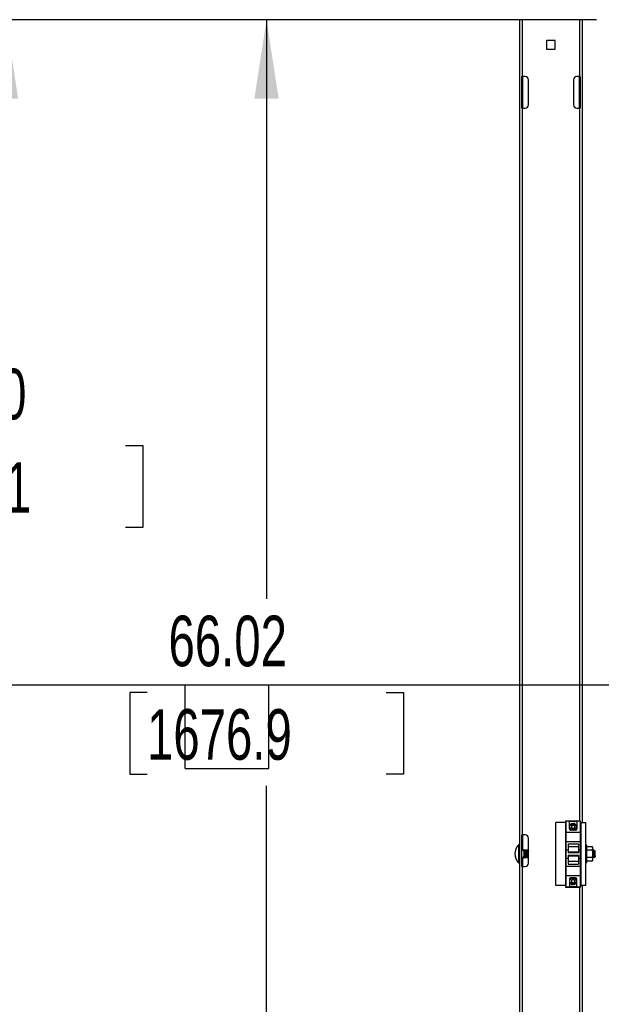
# Model space of a CAD drawing. Header units: inches. Extents: x 0.1 to 10.7, y 0.1 to 7.7.
# Tile 4 of 46: x 2.2 to 3.1, y 3.3 to 4.9. Entities that reach past the tile are written whole.
import ezdxf

# ---------------------------------------------------------------- set-up
doc = ezdxf.new("R2010")
doc.units = ezdxf.units.IN
doc.header["$MEASUREMENT"] = 0
doc.layers.add('DIMENSIONS', color=140, linetype='Continuous', lineweight=25)
doc.layers.add('TEXT', color=140, linetype='Continuous', lineweight=25)
doc.styles.add('SLDTEXTSTYLE0', font='TXT', dxfattribs={"width": 0.7})
doc.dimstyles.new('SLDDIMSTYLE0', dxfattribs={"dimtxt": 0.084961, "dimasz": 0.13, "dimexe": 0, "dimexo": 0.0625, "dimgap": 0.02124, "dimtad": 0, "dimtih": 1, "dimtoh": 1, "dimlfac": 24, "dimrnd": 1e-09, "dimzin": 12, "dimdsep": 46, "dimtxsty": 'SLDTEXTSTYLE0', "dimsah": 1, "dimcen": 0.09, "dimadec": 0, "dimazin": 3, "dimtfac": 1, "dimtofl": 0, "dimtmove": 0, "dimatfit": 3, "dimfxl": 0, "dimfrac": 2, "dimtolj": 1, "dimtzin": 12, "dimarcsym": 0})
doc.dimstyles.new('SLDDIMSTYLE1', dxfattribs={"dimtxt": 0.084961, "dimasz": 0.13, "dimexe": 0, "dimexo": 0.0625, "dimgap": 0.02124, "dimtad": 0, "dimtih": 1, "dimtoh": 1, "dimlfac": 24, "dimrnd": 1e-09, "dimzin": 4, "dimdsep": 46, "dimtxsty": 'SLDTEXTSTYLE0', "dimsah": 1, "dimcen": 0.09, "dimadec": 0, "dimazin": 1, "dimtfac": 1, "dimtofl": 0, "dimtmove": 0, "dimatfit": 3, "dimfxl": 0, "dimfrac": 2, "dimtolj": 1, "dimtzin": 12, "dimarcsym": 0})

# ---------------------------------------------------------------- blocks, each defined once
blk = doc.blocks.new('_D')
at = {"layer": 'DIMENSIONS'}
for p, q in [((3.1298, 4.8778), (2.4609, 4.8778)), ((2.5859, 4.8778), (2.5859, 3.923)), ((2.389, 3.7689), (2.3605, 3.7689)), ((2.3605, 3.7689), (2.3605, 3.6339)), ((2.7828, 3.7689), (2.8114, 3.7689)), ((2.8114, 3.7689), (2.8114, 3.6339)), ((2.3605, 3.6339), (2.389, 3.6339)), ((2.8114, 3.6339), (2.7828, 3.6339)), ((2.5859, 2.127), (2.5859, 3.6149)), ((3.1298, 2.127), (2.4609, 2.127))]:
    blk.add_line(p, q, dxfattribs=at)
for points in [[(2.5859, 4.8778), (2.5659, 4.7478), (2.6059, 4.7478)], [(2.5859, 2.127), (2.6059, 2.257), (2.5659, 2.257)]]:
    blk.add_solid(points, dxfattribs=at)
at = {"layer": 'DIMENSIONS', "char_height": 0.08333, "attachment_point": 1, "style": 'SLDTEXTSTYLE0'}
for s, insert in [('66.02', (2.4244, 3.8954)), ('1676.9', (2.389, 3.7413))]:
    blk.add_mtext(s, dxfattribs=dict(at, insert=insert))
blk = doc.blocks.new('_D_1')
at = {"layer": 'DIMENSIONS'}
for p, q in [((3.1298, 4.8778), (2.0317, 4.8778)), ((2.1567, 4.8778), (2.1567, 4.33)), ((1.9598, 4.1759), (1.9313, 4.1759)), ((1.9313, 4.1759), (1.9313, 4.0409)), ((2.3536, 4.1759), (2.3822, 4.1759)), ((2.3822, 4.1759), (2.3822, 4.0409)), ((1.9313, 4.0409), (1.9598, 4.0409)), ((2.3822, 4.0409), (2.3536, 4.0409)), ((2.1567, 1.8987), (2.1567, 4.0219)), ((2.8483, 1.8987), (2.0317, 1.8987))]:
    blk.add_line(p, q, dxfattribs=at)
for points in [[(2.1567, 4.8778), (2.1367, 4.7478), (2.1767, 4.7478)], [(2.1567, 1.8987), (2.1767, 2.0287), (2.1367, 2.0287)]]:
    blk.add_solid(points, dxfattribs=at)
at = {"layer": 'DIMENSIONS', "char_height": 0.08333, "attachment_point": 1, "style": 'SLDTEXTSTYLE0'}
for s, insert in [('71.50', (1.9952, 4.3024)), ('1816.1', (1.9598, 4.1483))]:
    blk.add_mtext(s, dxfattribs=dict(at, insert=insert))

msp = doc.modelspace()

# ---------------------------------------------------------------- linework, layer by layer
for p, q in [((3.00242, 4.87784), (3.00242, 1.9143)), ((3.00742, 4.87784), (3.00242, 4.87784)), ((3.00742, 4.78409), (3.00742, 4.87784)), ((3.10159, 4.87784), (3.00742, 4.87784)), ((3.10159, 4.87784), (3.10159, 4.78409)), ((3.10659, 4.87784), (3.10159, 4.87784)), ((3.10659, 3.55467), (3.10659, 4.87784)), ((3.06166, 4.84333), (3.04734, 4.84333)), ((3.04734, 4.84333), (3.04734, 4.82901)), ((3.06166, 4.82901), (3.06166, 4.84333)), ((3.04734, 4.82901), (3.06166, 4.82901)), ((3.00659, 4.78409), (3.00742, 4.78409)), ((3.00659, 4.73201), (3.00659, 4.78409)), ((3.012, 4.78409), (3.00742, 4.78409)), ((3.00742, 4.78409), (3.00742, 4.73201)), ((3.01742, 4.73742), (3.01742, 4.77867)), ((3.09159, 4.77867), (3.09159, 4.73742)), ((3.10159, 4.78409), (3.097, 4.78409)), ((3.10159, 4.78409), (3.10242, 4.78409)), ((3.10159, 4.73201), (3.10159, 4.78409)), ((3.10242, 4.78409), (3.10242, 4.73201)), ((3.00742, 4.73201), (3.00659, 4.73201)), ((3.00742, 3.53409), (3.00742, 4.73201)), ((3.00742, 4.73201), (3.012, 4.73201)), ((3.097, 4.73201), (3.10159, 4.73201)), ((3.10242, 4.73201), (3.10159, 4.73201)), ((3.10159, 4.73201), (3.10159, 3.55678)), ((3.07859, 3.55467), (3.06232, 3.55467)), ((3.06232, 3.45051), (3.06232, 3.55467)), ((3.07859, 3.55646), (3.07859, 3.44813)), ((3.07888, 3.55646), (3.07859, 3.55646)), ((3.10305, 3.55678), (3.07888, 3.55678)), ((3.07888, 3.55678), (3.07888, 3.53824)), ((3.0848, 3.55645), (3.09717, 3.55645)), ((3.0848, 3.54386), (3.0848, 3.55645)), ((3.09717, 3.55645), (3.09717, 3.54386)), ((3.10305, 3.53824), (3.10305, 3.55678)), ((3.10334, 3.55646), (3.10305, 3.55646)), ((3.10334, 3.44813), (3.10334, 3.55646)), ((3.10398, 3.55467), (3.10334, 3.55467)), ((3.10398, 3.55467), (3.10398, 3.45051)), ((3.10398, 3.55467), (3.1118, 3.55467)), ((3.1118, 3.45051), (3.1118, 3.55467)), ((3.10305, 3.53824), (3.07888, 3.53824)), ((3.07888, 3.53824), (3.07888, 3.52344)), ((3.09509, 3.54178), (3.08688, 3.54178)), ((3.10305, 3.52344), (3.10305, 3.53824)), ((3.00659, 3.48201), (3.00659, 3.53409)), ((3.00659, 3.53409), (3.00742, 3.53409)), ((3.012, 3.53409), (3.00742, 3.53409)), ((3.00742, 3.53409), (3.00742, 3.50951)), ((3.01742, 3.48742), (3.01742, 3.52867)), ((3.07888, 3.52344), (3.10305, 3.52344)), ((3.07888, 3.52344), (3.07888, 3.50949)), ((3.10305, 3.50949), (3.10305, 3.52344)), ((3.00117, 3.5176), (3.00117, 3.48808)), ((3.00659, 3.50951), (3.00772, 3.50951)), ((3.01021, 3.50476), (3.01021, 3.50951)), ((3.01124, 3.50935), (3.01124, 3.49633)), ((3.01168, 3.50935), (3.01139, 3.50935)), ((3.01284, 3.50785), (3.01257, 3.50785)), ((3.01399, 3.50935), (3.0137, 3.50935)), ((3.01515, 3.50785), (3.01488, 3.50785)), ((3.01631, 3.50935), (3.01602, 3.50935)), ((3.01742, 3.50785), (3.0172, 3.50785)), ((3.07888, 3.50949), (3.08305, 3.50949)), ((3.07888, 3.50949), (3.07888, 3.49574)), ((3.08305, 3.51957), (3.09971, 3.51957)), ((3.08305, 3.51957), (3.08305, 3.5149)), ((3.08305, 3.5149), (3.09971, 3.5149)), ((3.08305, 3.5149), (3.08305, 3.50633)), ((3.08305, 3.50633), (3.09971, 3.50633)), ((3.08305, 3.50633), (3.08305, 3.50449)), ((3.09971, 3.51957), (3.09971, 3.5149)), ((3.09971, 3.5149), (3.09971, 3.50633)), ((3.09971, 3.50949), (3.10305, 3.50949)), ((3.09971, 3.50633), (3.09971, 3.50449)), ((3.10305, 3.50949), (3.10305, 3.49574)), ((3.11196, 3.51709), (3.1118, 3.51709)), ((3.1118, 3.51709), (3.1118, 3.51655)), ((3.11196, 3.51655), (3.1118, 3.51655)), ((3.1118, 3.51655), (3.1118, 3.51547)), ((3.11196, 3.51547), (3.1118, 3.51547)), ((3.1118, 3.51547), (3.11181, 3.51391)), ((3.11196, 3.51391), (3.1118, 3.51391)), ((3.1118, 3.51391), (3.11181, 3.51193)), ((3.1118, 3.5131), (3.1118, 3.5131)), ((3.11196, 3.51193), (3.1118, 3.51193)), ((3.1118, 3.51193), (3.11182, 3.50959)), ((3.11196, 3.50959), (3.1118, 3.50959)), ((3.1118, 3.50959), (3.11182, 3.50768)), ((3.11196, 3.507), (3.1118, 3.507)), ((3.1118, 3.507), (3.11182, 3.50582)), ((3.11346, 3.51716), (3.11188, 3.51716)), ((3.1132, 3.50919), (3.11313, 3.50932)), ((3.11321, 3.50932), (3.11317, 3.50925)), ((3.11346, 3.50284), (3.11346, 3.51716)), ((3.11346, 3.51487), (3.12258, 3.51487)), ((3.12258, 3.50885), (3.11346, 3.50885)), ((3.12351, 3.51326), (3.12258, 3.51487)), ((3.12351, 3.51186), (3.12351, 3.51326)), ((3.12351, 3.50284), (3.12351, 3.51186)), ((3.1237, 3.50781), (3.12351, 3.50813)), ((3.12395, 3.50785), (3.12368, 3.50785)), ((3.12511, 3.50935), (3.12482, 3.50935)), ((3.12626, 3.50785), (3.12599, 3.50785)), ((3.12655, 3.50837), (3.12622, 3.50781)), ((3.12742, 3.50761), (3.1266, 3.50843)), ((3.12742, 3.50284), (3.12742, 3.50761)), ((3.00772, 3.49617), (3.00659, 3.49617)), ((3.00742, 3.49617), (3.00742, 3.48201)), ((3.01021, 3.49617), (3.01021, 3.50092)), ((3.01124, 3.49633), (3.01189, 3.49744)), ((3.01255, 3.49633), (3.01284, 3.49633)), ((3.0137, 3.49783), (3.01397, 3.49783)), ((3.01486, 3.49633), (3.01515, 3.49633)), ((3.01602, 3.49783), (3.01629, 3.49783)), ((3.01718, 3.49633), (3.01742, 3.49633)), ((3.07888, 3.49574), (3.08305, 3.49574)), ((3.07888, 3.49574), (3.07888, 3.48178)), ((3.09971, 3.50449), (3.08305, 3.50449)), ((3.08305, 3.50074), (3.09971, 3.50074)), ((3.08305, 3.50074), (3.08305, 3.49889)), ((3.09971, 3.49889), (3.08305, 3.49889)), ((3.08305, 3.49889), (3.08305, 3.49032)), ((3.09971, 3.49032), (3.08305, 3.49032)), ((3.08305, 3.49032), (3.08305, 3.48565)), ((3.09971, 3.50074), (3.09971, 3.49889)), ((3.09971, 3.49889), (3.09971, 3.49032)), ((3.09971, 3.49574), (3.10305, 3.49574)), ((3.09971, 3.49032), (3.09971, 3.48565)), ((3.10305, 3.49574), (3.10305, 3.48178)), ((3.11196, 3.50424), (3.1118, 3.50424)), ((3.1118, 3.50424), (3.11196, 3.50144)), ((3.1118, 3.50144), (3.11182, 3.50183)), ((3.11196, 3.50144), (3.1118, 3.50144)), ((3.1118, 3.49868), (3.11182, 3.49986)), ((3.11196, 3.49868), (3.1118, 3.49868)), ((3.1118, 3.49609), (3.11182, 3.498)), ((3.1118, 3.4968), (3.1118, 3.49679)), ((3.11196, 3.49609), (3.1118, 3.49609)), ((3.1118, 3.49375), (3.11181, 3.49581)), ((3.11196, 3.49375), (3.1118, 3.49375)), ((3.1118, 3.49177), (3.11181, 3.49358)), ((3.1118, 3.49258), (3.1118, 3.49258)), ((3.11196, 3.49177), (3.1118, 3.49177)), ((3.1118, 3.49021), (3.1118, 3.49167)), ((3.11196, 3.49021), (3.1118, 3.49021)), ((3.1118, 3.48913), (3.1118, 3.49016)), ((3.11182, 3.50183), (3.11194, 3.50183)), ((3.11182, 3.49986), (3.11189, 3.49986)), ((3.11182, 3.498), (3.11184, 3.498)), ((3.11321, 3.49775), (3.11326, 3.49783)), ((3.11346, 3.48852), (3.11346, 3.50284)), ((3.12258, 3.49683), (3.11346, 3.49683)), ((3.12258, 3.49081), (3.11346, 3.49081)), ((3.12258, 3.49081), (3.12351, 3.49242)), ((3.12351, 3.49382), (3.12351, 3.50284)), ((3.12351, 3.49655), (3.12363, 3.49636)), ((3.12351, 3.49242), (3.12351, 3.49382)), ((3.12366, 3.49633), (3.12395, 3.49633)), ((3.12482, 3.49783), (3.12508, 3.49783)), ((3.12568, 3.49819), (3.12568, 3.50284)), ((3.12587, 3.49651), (3.12705, 3.4977)), ((3.12713, 3.49783), (3.12719, 3.49783)), ((3.12719, 3.49878), (3.12719, 3.49783)), ((3.12719, 3.49783), (3.12742, 3.49807)), ((3.12742, 3.49807), (3.12742, 3.50284)), ((3.00742, 3.48201), (3.00659, 3.48201)), ((3.00742, 2.28409), (3.00742, 3.48201)), ((3.00742, 3.48201), (3.012, 3.48201)), ((3.10305, 3.48178), (3.07888, 3.48178)), ((3.07888, 3.48178), (3.07888, 3.46699)), ((3.08305, 3.48565), (3.09971, 3.48565)), ((3.10305, 3.46699), (3.10305, 3.48178)), ((3.11196, 3.48913), (3.1118, 3.48913)), ((3.1118, 3.48859), (3.1118, 3.48912)), ((3.11196, 3.48859), (3.1118, 3.48859)), ((3.11188, 3.48852), (3.11346, 3.48852)), ((3.07888, 3.46699), (3.10305, 3.46699)), ((3.07888, 3.46699), (3.07888, 3.44844)), ((3.0848, 3.46136), (3.0848, 3.44878)), ((3.09509, 3.46344), (3.08688, 3.46344)), ((3.09717, 3.44878), (3.09717, 3.46136)), ((3.10305, 3.46699), (3.10305, 3.44844)), ((3.07859, 3.45051), (3.06232, 3.45051)), ((3.07859, 3.44813), (3.10334, 3.44813)), ((3.07888, 3.44844), (3.10305, 3.44844)), ((3.0848, 3.44878), (3.09717, 3.44878)), ((3.10159, 3.44813), (3.10159, 2.28409)), ((3.10398, 3.45051), (3.10334, 3.45051)), ((3.1118, 3.45051), (3.10398, 3.45051)), ((3.10659, 1.9143), (3.10659, 3.45051))]:
    msp.add_line(p, q)
for centre in [(3.09096, 3.54738), (3.09096, 3.45776)]:
    msp.add_circle(centre, 0.00517)
for centre, radius, start, end in [((3.012, 4.77867), 0.00542, 0, 90), ((3.097, 4.77867), 0.00542, 90, 180), ((3.012, 4.73742), 0.00542, 270, 0), ((3.097, 4.73742), 0.00542, 180, 270), ((3.08688, 3.54386), 0.00208, 180, 270), ((3.09096, 3.54738), 0.00574, 282.55555, 180), ((3.09096, 3.54738), 0.00574, 180, 257.44445), ((3.09096, 3.54738), 0.00284, 150, 210), ((3.09096, 3.54738), 0.00284, 90, 150), ((3.09096, 3.54738), 0.00284, 210, 270), ((3.09096, 3.54738), 0.00284, 30, 90), ((3.09096, 3.54738), 0.00284, 270, 330), ((3.09096, 3.54738), 0.00284, 330, 30), ((3.09509, 3.54386), 0.00208, 270, 0), ((3.012, 3.52867), 0.00542, 0, 90), ((3.01605, 3.50284), 0.02096, 135.23467, 224.76533), ((3.00169, 3.51709), 0.000733, 0, 135.23467), ((3.01124, 3.51081), 0.00146, 243.302, 270), ((3.01124, 3.49487), 0.00146, 90, 116.66722), ((3.00169, 3.48859), 0.000733, 224.76533, 0), ((3.012, 3.48742), 0.00542, 270, 0), ((3.08688, 3.46136), 0.00208, 90, 180), ((3.09096, 3.45776), 0.00574, 97.86217, 180), ((3.09096, 3.45776), 0.00574, 180, 82.13783), ((3.09096, 3.45776), 0.00284, 150, 210), ((3.09096, 3.45776), 0.00284, 90, 150), ((3.09096, 3.45776), 0.00284, 30, 90), ((3.09096, 3.45776), 0.00284, 330, 30), ((3.09509, 3.46136), 0.00208, 0, 90), ((3.09096, 3.45776), 0.00284, 210, 270), ((3.09096, 3.45776), 0.00284, 270, 330)]:
    msp.add_arc(centre, radius, start, end)
for major_axis, ratio, start_param, end_param in [((0, 0.01432), 0.0593588, 6.1850105, 6.3813601), ((-0.00017, 0.01432), 0.0582104, 5.9879846, 6.1843341), ((-0.00033, 0.01432), 0.054812, 5.7910626, 5.9874122), ((-0.00047, 0.01432), 0.0493013, 5.5943321, 5.7906816), ((-0.0006, 0.01432), 0.0418991, 5.3978506, 5.5942002), ((-0.00071, 0.01432), 0.0328978, 5.2016374, 5.3979869), ((-0.00079, 0.01432), 0.0226475, 5.0056707, 5.2020202), ((-0.00083, 0.01432), 0.0115412, 4.8098918, 5.0062413), ((-0.00056, 0.01026), 0.0226475, 5.1283655, 5.2020202), ((-0.0006, 0.01026), 0.0115412, 4.8489735, 5.0062413), ((-0.00083, 0.01432), 0.0115412, 1.6682991, 1.8646486), ((-0.00079, 0.01432), 0.0226475, 1.864078, 2.0604275), ((-0.00071, 0.01432), 0.0328978, 2.0600447, 2.2563943), ((-0.0006, 0.01432), 0.0418991, 2.256258, 2.4526075), ((-0.00047, 0.01432), 0.0493013, 2.4527394, 2.649089), ((-0.00033, 0.01432), 0.054812, 2.64947, 2.8458195), ((-0.00017, 0.01432), 0.0582104, 2.846392, 3.0427415), ((0, 0.01432), 0.0593588, 3.0434179, 3.1415927)]:
    msp.add_ellipse((3.11188, 3.50284), major_axis=major_axis, ratio=ratio, start_param=start_param, end_param=end_param)
for points, knots in [([(3.09096, 3.55022), (3.09077, 3.55011), (3.09057, 3.55), (3.09017, 3.54976), (3.08995, 3.54964), (3.08931, 3.54927), (3.08889, 3.54903), (3.0885, 3.5488)], [0, 0, 0, 0, 0.25, 0.25, 0.5, 0.5, 1, 1, 1, 1]), ([(3.0885, 3.5488), (3.0885, 3.54858), (3.0885, 3.54835), (3.0885, 3.54788), (3.0885, 3.54763), (3.0885, 3.54689), (3.0885, 3.54641), (3.0885, 3.54596)], [0, 0, 0, 0, 0.25, 0.25, 0.5, 0.5, 1, 1, 1, 1]), ([(3.0885, 3.54596), (3.08869, 3.54585), (3.08889, 3.54574), (3.0893, 3.5455), (3.08951, 3.54538), (3.09016, 3.54501), (3.09057, 3.54476), (3.09096, 3.54454)], [0, 0, 0, 0, 0.25, 0.25, 0.5, 0.5, 1, 1, 1, 1]), ([(3.09342, 3.5488), (3.09323, 3.54891), (3.09303, 3.54903), (3.09263, 3.54926), (3.09241, 3.54939), (3.09177, 3.54976), (3.09135, 3.55), (3.09096, 3.55022)], [0, 0, 0, 0, 0.25, 0.25, 0.5, 0.5, 1, 1, 1, 1]), ([(3.09096, 3.54454), (3.09115, 3.54465), (3.09135, 3.54476), (3.09176, 3.545), (3.09197, 3.54512), (3.09262, 3.5455), (3.09304, 3.54574), (3.09342, 3.54596)], [0, 0, 0, 0, 0.25, 0.25, 0.5, 0.5, 1, 1, 1, 1]), ([(3.09342, 3.5488), (3.09342, 3.54858), (3.09342, 3.54835), (3.09342, 3.54788), (3.09342, 3.54764), (3.09342, 3.54689), (3.09342, 3.54641), (3.09342, 3.54596)], [0, 0, 0, 0, 0.25, 0.25, 0.5, 0.5, 1, 1, 1, 1]), ([(3.00772, 3.50951), (3.00824, 3.50877), (3.00873, 3.50802), (3.00959, 3.50645), (3.00997, 3.50564), (3.01021, 3.50476)], [0, 0, 0, 0, 0.5, 0.5, 1, 1, 1, 1]), ([(3.01021, 3.50951), (3.00997, 3.50951), (3.0096, 3.50951), (3.00873, 3.50951), (3.00824, 3.50951), (3.00772, 3.50951)], [0, 0, 0, 0, 0.5, 0.5, 1, 1, 1, 1]), ([(3.01132, 3.50922), (3.01134, 3.50912), (3.01137, 3.50892), (3.01144, 3.50777), (3.0115, 3.50613), (3.01156, 3.50415), (3.01163, 3.50209), (3.01169, 3.5002), (3.01175, 3.49868), (3.01182, 3.4977), (3.01186, 3.49756), (3.01188, 3.49749)], [0, 0, 0, 0, 0.1172679, 0.2345184, 0.3517182, 0.4690999, 0.5807489, 0.6916452, 0.8027011, 0.9083799, 1, 1, 1, 1]), ([(3.01255, 3.49633), (3.01251, 3.49633), (3.01246, 3.49649), (3.01235, 3.49715), (3.0123, 3.49765), (3.01223, 3.49856), (3.0122, 3.49889), (3.01217, 3.49941), (3.01216, 3.49958), (3.01214, 3.49994), (3.01213, 3.50013), (3.01207, 3.5011), (3.01202, 3.50197), (3.01192, 3.50371), (3.01187, 3.50458), (3.01181, 3.50555), (3.0118, 3.50574), (3.01178, 3.5061), (3.01177, 3.50627), (3.01173, 3.50679), (3.01171, 3.50712), (3.01164, 3.50803), (3.01158, 3.50853), (3.01148, 3.50919), (3.01143, 3.50935), (3.01139, 3.50935)], [0, 0, 0, 0, 0.125, 0.125, 0.25, 0.25, 0.3125, 0.3125, 0.34375, 0.34375, 0.375, 0.375, 0.5, 0.5, 0.625, 0.625, 0.65625, 0.65625, 0.6875, 0.6875, 0.75, 0.75, 0.875, 0.875, 1, 1, 1, 1]), ([(3.01287, 3.49636), (3.01286, 3.49635), (3.01281, 3.49628), (3.01272, 3.49658), (3.01259, 3.49762), (3.01246, 3.49928), (3.01235, 3.50133), (3.01221, 3.50356), (3.01209, 3.50571), (3.01198, 3.50753), (3.01184, 3.50882), (3.01174, 3.50931), (3.01169, 3.50934), (3.01168, 3.50935)], [0, 0, 0, 0, 0.0286506, 0.1301742, 0.2345917, 0.3390786, 0.4435153, 0.5479398, 0.6524248, 0.7568716, 0.8612971, 0.965779, 1, 1, 1, 1]), ([(3.01259, 3.50781), (3.01244, 3.50806), (3.01215, 3.50857), (3.01186, 3.50907), (3.01171, 3.50932)], [0, 0, 0, 0, 0.4997421, 1, 1, 1, 1]), ([(3.01255, 3.5078), (3.01257, 3.5078), (3.01262, 3.5078), (3.01272, 3.50735), (3.01283, 3.50652), (3.01293, 3.50539), (3.01303, 3.50406), (3.01314, 3.50262), (3.01325, 3.5012), (3.01335, 3.49992), (3.01345, 3.49887), (3.01357, 3.49815), (3.01366, 3.49779), (3.01372, 3.49787), (3.01375, 3.4979)], [0, 0, 0, 0, 0.0573565, 0.1457376, 0.2347483, 0.320743, 0.4066665, 0.4956577, 0.5840762, 0.6690198, 0.7563011, 0.8455171, 0.932973, 1, 1, 1, 1]), ([(3.01367, 3.50932), (3.01353, 3.50907), (3.01323, 3.50856), (3.01294, 3.50806), (3.01279, 3.50781)], [0, 0, 0, 0, 0.5002529, 1, 1, 1, 1]), ([(3.01284, 3.50778), (3.01286, 3.50779), (3.01292, 3.50782), (3.01303, 3.50724), (3.01316, 3.50617), (3.01327, 3.50469), (3.0134, 3.50301), (3.01353, 3.50131), (3.01365, 3.49977), (3.01377, 3.49862), (3.01388, 3.49798), (3.01394, 3.49795), (3.01395, 3.49794)], [0, 0, 0, 0, 0.0616533, 0.173544, 0.2855165, 0.3974939, 0.5093849, 0.6213454, 0.7333324, 0.8452247, 0.9571712, 1, 1, 1, 1]), ([(3.01483, 3.49643), (3.0148, 3.49649), (3.01473, 3.49662), (3.01461, 3.49764), (3.01449, 3.49927), (3.01437, 3.50134), (3.01424, 3.50356), (3.01411, 3.50571), (3.014, 3.50753), (3.01387, 3.50883), (3.01377, 3.50927), (3.01371, 3.50939), (3.01368, 3.50929), (3.01367, 3.50925)], [0, 0, 0, 0, 0.0734178, 0.1809193, 0.2884923, 0.3960137, 0.5035224, 0.6110934, 0.7186251, 0.8261349, 0.9337027, 0.9689345, 1, 1, 1, 1]), ([(3.01518, 3.49636), (3.01517, 3.49635), (3.01513, 3.49628), (3.01503, 3.49657), (3.0149, 3.49762), (3.01478, 3.49928), (3.01466, 3.50133), (3.01453, 3.50356), (3.0144, 3.50571), (3.01429, 3.50753), (3.01416, 3.50882), (3.01406, 3.50931), (3.01401, 3.50934), (3.01399, 3.50935)], [0, 0, 0, 0, 0.0296891, 0.1311041, 0.23541, 0.3397852, 0.4441103, 0.5484231, 0.6527964, 0.7571316, 0.8614454, 0.9658156, 1, 1, 1, 1]), ([(3.0149, 3.50781), (3.01476, 3.50806), (3.01447, 3.50856), (3.01417, 3.50907), (3.01403, 3.50932)], [0, 0, 0, 0, 0.49973504, 1, 1, 1, 1]), ([(3.01491, 3.50773), (3.01492, 3.50772), (3.01498, 3.50769), (3.01511, 3.50691), (3.01524, 3.5055), (3.01537, 3.50368), (3.01553, 3.50175), (3.01566, 3.49996), (3.0158, 3.49862), (3.01593, 3.49788), (3.016, 3.49791), (3.01602, 3.49792)], [0, 0, 0, 0, 0.04656868, 0.17459729, 0.29962129, 0.42380722, 0.55196275, 0.67535531, 0.80128791, 0.92901573, 1, 1, 1, 1]), ([(3.01599, 3.50932), (3.01584, 3.50907), (3.01555, 3.50856), (3.01526, 3.50806), (3.01511, 3.50781)], [0, 0, 0, 0, 0.500257, 1, 1, 1, 1]), ([(3.01511, 3.50775), (3.01512, 3.50779), (3.01518, 3.50795), (3.01527, 3.50765), (3.0154, 3.50686), (3.01552, 3.50558), (3.01564, 3.504), (3.01577, 3.50228), (3.0159, 3.50063), (3.01601, 3.49922), (3.01615, 3.49826), (3.01625, 3.49781), (3.0163, 3.49788), (3.01631, 3.49789)], [0, 0, 0, 0, 0.0334785, 0.1371662, 0.2408451, 0.3446344, 0.4483398, 0.5520246, 0.6558109, 0.7595327, 0.8632193, 0.9670006, 1, 1, 1, 1]), ([(3.01714, 3.49643), (3.01711, 3.49649), (3.01705, 3.49662), (3.01693, 3.49764), (3.0168, 3.49927), (3.01669, 3.50134), (3.01655, 3.50356), (3.01643, 3.50571), (3.01632, 3.50753), (3.01618, 3.50883), (3.01608, 3.50927), (3.01602, 3.50939), (3.016, 3.50929), (3.01598, 3.50925)], [0, 0, 0, 0, 0.0733867, 0.1808847, 0.2884542, 0.3959721, 0.5034773, 0.6110448, 0.7185731, 0.8260794, 0.9336437, 0.9688743, 1, 1, 1, 1]), ([(3.01742, 3.49647), (3.0174, 3.49651), (3.01733, 3.49664), (3.01722, 3.49764), (3.01709, 3.49927), (3.01698, 3.50134), (3.01684, 3.50356), (3.01672, 3.50571), (3.01661, 3.50753), (3.01647, 3.50882), (3.01637, 3.50931), (3.01632, 3.50934), (3.01631, 3.50935)], [0, 0, 0, 0, 0.0662446, 0.1783365, 0.2905028, 0.4026154, 0.5147147, 0.626879, 0.7390024, 0.8511029, 0.9632639, 1, 1, 1, 1]), ([(3.01722, 3.50781), (3.01707, 3.50806), (3.01678, 3.50857), (3.01649, 3.50907), (3.01634, 3.50932)], [0, 0, 0, 0, 0.4997213, 1, 1, 1, 1]), ([(3.01718, 3.5078), (3.01718, 3.50782), (3.01723, 3.50792), (3.01732, 3.50759), (3.01739, 3.50696), (3.01742, 3.50673)], [0, 0, 0, 0, 0.0834574, 0.6638259, 1, 1, 1, 1]), ([(3.12366, 3.50777), (3.12369, 3.50777), (3.12375, 3.50779), (3.1239, 3.50696), (3.12406, 3.50527), (3.12422, 3.50304), (3.12438, 3.50099), (3.12452, 3.49924), (3.12468, 3.49799), (3.12477, 3.49795), (3.12481, 3.49794)], [0, 0, 0, 0, 0.0721532, 0.1941002, 0.3449956, 0.4974171, 0.6186835, 0.7356864, 0.8902923, 1, 1, 1, 1]), ([(3.12391, 3.50776), (3.12392, 3.50779), (3.12397, 3.50795), (3.12405, 3.50768), (3.12419, 3.50694), (3.12431, 3.50569), (3.12443, 3.50413), (3.12456, 3.50241), (3.12469, 3.50076), (3.1248, 3.49931), (3.12493, 3.49834), (3.12502, 3.49786), (3.12506, 3.49788), (3.12506, 3.49788)], [0, 0, 0, 0, 0.0249824, 0.1327926, 0.2405839, 0.3484822, 0.4563097, 0.5641035, 0.671997, 0.7798403, 0.8876342, 0.9955209, 1, 1, 1, 1]), ([(3.12478, 3.50932), (3.12464, 3.50907), (3.12435, 3.50858), (3.12407, 3.50809), (3.12393, 3.50785)], [0, 0, 0, 0, 0.5125997, 1, 1, 1, 1]), ([(3.12568, 3.49819), (3.12565, 3.49874), (3.12557, 3.49985), (3.12545, 3.502), (3.12531, 3.50422), (3.12519, 3.50629), (3.12507, 3.50799), (3.12494, 3.50905), (3.12485, 3.50948), (3.12479, 3.50929), (3.12478, 3.50925)], [0, 0, 0, 0, 0.1335227, 0.2708632, 0.4082202, 0.5456413, 0.6829816, 0.8203241, 0.9616597, 1, 1, 1, 1]), ([(3.12568, 3.50284), (3.12563, 3.50371), (3.12558, 3.50458), (3.12552, 3.50555), (3.12551, 3.50574), (3.12549, 3.5061), (3.12548, 3.50627), (3.12545, 3.50679), (3.12542, 3.50712), (3.12535, 3.50803), (3.1253, 3.50853), (3.1252, 3.50919), (3.12515, 3.50935), (3.12511, 3.50935)], [0, 0, 0, 0, 0.25, 0.25, 0.3125, 0.3125, 0.375, 0.375, 0.5, 0.5, 0.75, 0.75, 1, 1, 1, 1]), ([(3.12602, 3.50781), (3.12587, 3.50806), (3.12558, 3.50857), (3.12528, 3.50907), (3.12514, 3.50932)], [0, 0, 0, 0, 0.4997052, 1, 1, 1, 1]), ([(3.12602, 3.50768), (3.12605, 3.50764), (3.12613, 3.50754), (3.12627, 3.50646), (3.1264, 3.50476), (3.12658, 3.5025), (3.12674, 3.50031), (3.12689, 3.49878), (3.12702, 3.49791), (3.1271, 3.49793), (3.12713, 3.49794)], [0, 0, 0, 0, 0.0937342, 0.2206629, 0.3425329, 0.5021486, 0.6593246, 0.7832345, 0.9102061, 1, 1, 1, 1]), ([(3.12626, 3.50778), (3.12627, 3.5078), (3.12633, 3.50788), (3.12642, 3.50742), (3.12656, 3.50646), (3.12667, 3.50506), (3.1268, 3.50341), (3.12693, 3.50169), (3.12705, 3.50011), (3.12713, 3.4992), (3.12718, 3.49882), (3.12719, 3.49878)], [0, 0, 0, 0, 0.0427114, 0.1770928, 0.3115311, 0.4460375, 0.5804203, 0.7148389, 0.8493506, 0.9837327, 1, 1, 1, 1]), ([(3.12719, 3.49878), (3.12716, 3.49914), (3.12711, 3.49984), (3.12704, 3.50139), (3.12695, 3.50311), (3.12687, 3.50487), (3.1268, 3.50644), (3.12672, 3.50767), (3.12665, 3.50827), (3.12661, 3.50849), (3.12658, 3.50839), (3.12658, 3.50835)], [0, 0, 0, 0, 0.1204312, 0.2407721, 0.3654218, 0.4917519, 0.6180252, 0.7476111, 0.8798407, 0.9561348, 1, 1, 1, 1]), ([(3.01021, 3.50092), (3.00997, 3.50005), (3.0096, 3.49923), (3.00873, 3.49766), (3.00824, 3.49691), (3.00772, 3.49617)], [0, 0, 0, 0, 0.5, 0.5, 1, 1, 1, 1]), ([(3.00772, 3.49617), (3.00824, 3.49617), (3.00873, 3.49617), (3.00959, 3.49617), (3.00997, 3.49617), (3.01021, 3.49617)], [0, 0, 0, 0, 0.5, 0.5, 1, 1, 1, 1]), ([(3.01021, 3.50092), (3.0103, 3.50123), (3.01039, 3.50155), (3.01053, 3.50218), (3.01059, 3.5025), (3.01059, 3.50317), (3.01054, 3.50349), (3.01039, 3.50413), (3.0103, 3.50444), (3.01021, 3.50476)], [0, 0, 0, 0, 0.25, 0.25, 0.5, 0.5, 0.75, 0.75, 1, 1, 1, 1]), ([(3.01021, 3.49617), (3.0103, 3.49617), (3.01039, 3.49617), (3.01053, 3.49617), (3.01059, 3.49617), (3.01059, 3.49617)], [0, 0, 0, 0, 0.5, 0.5, 1, 1, 1, 1]), ([(3.01186, 3.49749), (3.01193, 3.49736), (3.01215, 3.49699), (3.01237, 3.49661), (3.01251, 3.49636)], [0, 0, 0, 0, 0.3287679, 1, 1, 1, 1]), ([(3.01287, 3.49636), (3.01301, 3.49661), (3.01331, 3.49711), (3.0136, 3.49762), (3.01375, 3.49787)], [0, 0, 0, 0, 0.5002604, 1, 1, 1, 1]), ([(3.01395, 3.49787), (3.0141, 3.49762), (3.01439, 3.49712), (3.01468, 3.49661), (3.01483, 3.49636)], [0, 0, 0, 0, 0.499745, 1, 1, 1, 1]), ([(3.01518, 3.49636), (3.01533, 3.49661), (3.01562, 3.49712), (3.01592, 3.49762), (3.01606, 3.49787)], [0, 0, 0, 0, 0.5002529, 1, 1, 1, 1]), ([(3.01627, 3.49787), (3.01641, 3.49762), (3.01671, 3.49712), (3.017, 3.49661), (3.01714, 3.49636)], [0, 0, 0, 0, 0.4997413, 1, 1, 1, 1]), ([(3.12398, 3.49636), (3.12397, 3.49635), (3.12392, 3.49628), (3.12383, 3.49657), (3.1237, 3.49763), (3.1236, 3.49899), (3.12353, 3.50004), (3.12351, 3.5004)], [0, 0, 0, 0, 0.073665, 0.3312484, 0.5961742, 0.8612759, 1, 1, 1, 1]), ([(3.12362, 3.49643), (3.1236, 3.49645), (3.12356, 3.49648), (3.12352, 3.49681), (3.12351, 3.49689)], [0, 0, 0, 0, 0.7711011, 1, 1, 1, 1]), ([(3.12398, 3.49636), (3.12413, 3.49661), (3.12441, 3.4971), (3.1247, 3.49759), (3.12484, 3.49783)], [0, 0, 0, 0, 0.5129795, 1, 1, 1, 1]), ([(3.12506, 3.49787), (3.12521, 3.49762), (3.1255, 3.49711), (3.1258, 3.49661), (3.12594, 3.49636)], [0, 0, 0, 0, 0.4997397, 1, 1, 1, 1]), ([(3.12705, 3.4977), (3.12699, 3.49764), (3.12693, 3.49762), (3.12681, 3.49766), (3.12675, 3.49773), (3.12662, 3.49793), (3.12656, 3.49807), (3.12644, 3.49842), (3.12638, 3.49863), (3.12627, 3.49911), (3.12621, 3.49938), (3.12611, 3.49999), (3.12606, 3.50031), (3.12595, 3.50099), (3.1259, 3.50135), (3.12579, 3.50208), (3.12574, 3.50245), (3.12568, 3.50284)], [0, 0, 0, 0, 0.125, 0.125, 0.25, 0.25, 0.375, 0.375, 0.5, 0.5, 0.625, 0.625, 0.75, 0.75, 0.875, 0.875, 1, 1, 1, 1]), ([(3.12585, 3.49659), (3.12583, 3.49663), (3.12578, 3.49672), (3.12573, 3.49744), (3.12569, 3.49805), (3.12568, 3.49819)], [0, 0, 0, 0, 0.3495789, 0.8466308, 1, 1, 1, 1]), ([(3.09096, 3.4606), (3.09077, 3.46049), (3.09057, 3.46037), (3.09017, 3.46014), (3.08995, 3.46001), (3.08931, 3.45964), (3.08889, 3.4594), (3.0885, 3.45918)], [0, 0, 0, 0, 0.25, 0.25, 0.5, 0.5, 1, 1, 1, 1]), ([(3.0885, 3.45918), (3.0885, 3.45896), (3.0885, 3.45873), (3.0885, 3.45826), (3.0885, 3.45801), (3.0885, 3.45727), (3.0885, 3.45678), (3.0885, 3.45634)], [0, 0, 0, 0, 0.25, 0.25, 0.5, 0.5, 1, 1, 1, 1]), ([(3.09342, 3.45918), (3.09323, 3.45929), (3.09303, 3.4594), (3.09263, 3.45964), (3.09241, 3.45976), (3.09177, 3.46013), (3.09135, 3.46037), (3.09096, 3.4606)], [0, 0, 0, 0, 0.25, 0.25, 0.5, 0.5, 1, 1, 1, 1]), ([(3.09342, 3.45918), (3.09342, 3.45896), (3.09342, 3.45873), (3.09342, 3.45826), (3.09342, 3.45801), (3.09342, 3.45726), (3.09342, 3.45678), (3.09342, 3.45634)], [0, 0, 0, 0, 0.25, 0.25, 0.5, 0.5, 1, 1, 1, 1]), ([(3.0885, 3.45634), (3.08869, 3.45622), (3.08889, 3.45611), (3.0893, 3.45588), (3.08951, 3.45575), (3.09016, 3.45538), (3.09057, 3.45514), (3.09096, 3.45492)], [0, 0, 0, 0, 0.25, 0.25, 0.5, 0.5, 1, 1, 1, 1]), ([(3.09096, 3.45492), (3.09115, 3.45503), (3.09135, 3.45514), (3.09176, 3.45537), (3.09197, 3.4555), (3.09262, 3.45587), (3.09304, 3.45611), (3.09342, 3.45634)], [0, 0, 0, 0, 0.25, 0.25, 0.5, 0.5, 1, 1, 1, 1])]:
    msp.add_open_spline(points, degree=3, knots=knots)
for points in [[(3.12351, 3.51186), (3.12351, 3.51289), (3.12315, 3.51389), (3.12258, 3.51487)], [(3.12258, 3.50885), (3.12315, 3.50984), (3.12351, 3.51083), (3.12351, 3.51186)], [(3.12351, 3.50284), (3.12351, 3.50489), (3.12315, 3.50689), (3.12258, 3.50885)], [(3.12258, 3.49683), (3.12315, 3.49879), (3.12351, 3.50079), (3.12351, 3.50284)], [(3.12351, 3.49382), (3.12351, 3.49485), (3.12315, 3.49584), (3.12258, 3.49683)], [(3.12258, 3.49081), (3.12315, 3.49179), (3.12351, 3.49279), (3.12351, 3.49382)]]:
    msp.add_open_spline(points, degree=3)
at = {"layer": 'TEXT'}
for p, q in [((0.11458, 3.78125), (4.92708, 3.78125)), ((2.45208, 3.64375), (2.45208, 3.78125)), ((2.58958, 3.64375), (2.58958, 3.78125)), ((2.45208, 3.64375), (2.58958, 3.64375))]:
    msp.add_line(p, q, dxfattribs=at)

# ---------------------------------------------------------------- dimensions: what is measured, and where the dimension line sits
at = {"layer": 'DIMENSIONS'}
for base, p2, dimstyle, picture, middle in [((2.15673, 1.89867), (2.89825, 1.89867), 'SLDDIMSTYLE1', '_D_1', (2.15673, 4.17593)), ((2.58593, 2.12705), (3.17983, 2.12705), 'SLDDIMSTYLE0', '_D', (2.58593, 3.76895))]:
    dim = msp.add_linear_dim(base=base, p1=(3.17983, 4.87784), p2=p2, angle=90, dimstyle=dimstyle, dxfattribs=at)
    dim.commit()
    dim.dimension.update_dxf_attribs({"geometry": picture, "text_midpoint": middle, "dimtype": 160})

doc.saveas('drawing.dxf')
